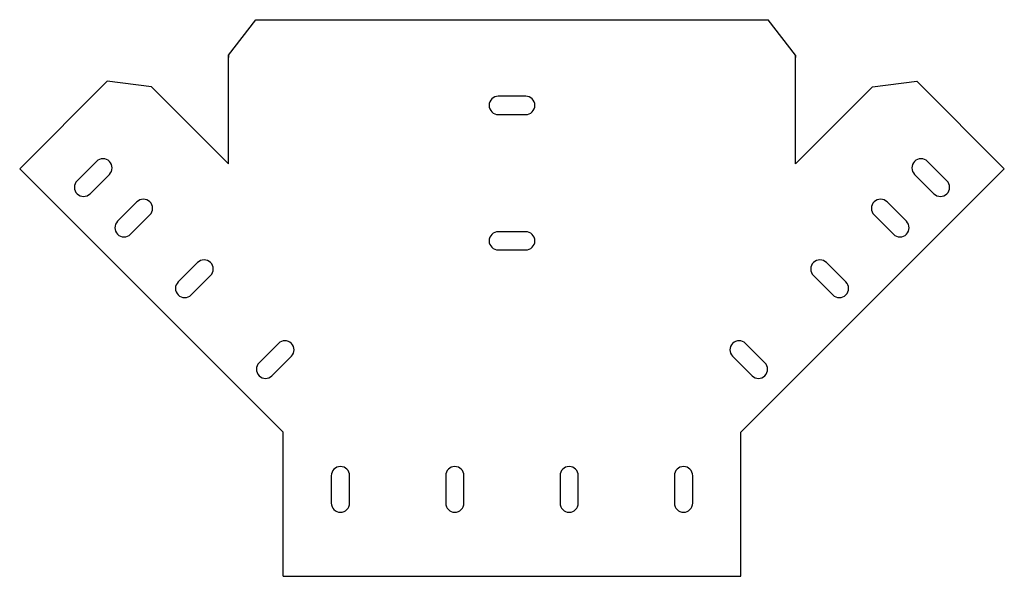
# Model space of a CAD drawing. Header units: millimetres. Extents: x 536 to 966, y -68 to 176.
import ezdxf

# ---------------------------------------------------------------- set-up
doc = ezdxf.new("R2010")
doc.units = ezdxf.units.MM
doc.header["$MEASUREMENT"] = 0

msp = doc.modelspace()

# ---------------------------------------------------------------- linework, layer by layer
for p, q in [((627.11, 160.29), (639.11, 175.79)), ((639.11, 175.79), (863.05, 175.79)), ((875.05, 160.29), (863.05, 175.79)), ((627.11, 112.79), (627.11, 160.29)), ((627.11, 160.29), (627.11, 159.29)), ((875.05, 112.79), (875.05, 160.29)), ((875.05, 160.29), (875.05, 159.29)), ((535.83, 110.59), (574.08, 148.85)), ((593.53, 146.38), (574.08, 148.85)), ((908.64, 146.38), (928.09, 148.85)), ((966.34, 110.59), (928.09, 148.85)), ((627.11, 112.79), (593.53, 146.38)), ((875.05, 112.79), (908.64, 146.38)), ((651.08, -4.66), (535.83, 110.59)), ((851.08, -4.66), (966.34, 110.59)), ((651.08, -67.66), (651.08, -4.66)), ((851.08, -67.66), (851.08, -4.66)), ((672.08, -23.66), (672.08, -35.66)), ((680.08, -35.66), (680.08, -23.66)), ((722.08, -23.66), (722.08, -35.66)), ((730.08, -35.66), (730.08, -23.66)), ((772.08, -23.66), (772.08, -35.66)), ((780.08, -35.66), (780.08, -23.66)), ((822.08, -23.66), (822.08, -35.66)), ((830.08, -35.66), (830.08, -23.66)), ((651.08, -67.66), (851.08, -67.66))]:
    msp.add_line(p, q)
for points in [[(757.08, 142.29), (745.08, 142.29)], [(745.08, 134.29), (757.08, 134.29)], [(569.41, 113.78), (560.93, 105.29)], [(932.75, 113.78), (941.24, 105.29)], [(566.58, 99.63), (575.07, 108.12)], [(935.58, 99.63), (927.1, 108.12)], [(587.09, 96.1), (578.61, 87.61)], [(915.08, 96.1), (923.56, 87.61)], [(584.26, 81.96), (592.75, 90.44)], [(917.91, 81.96), (909.42, 90.44)], [(757.08, 83.06), (745.08, 83.06)], [(745.08, 75.06), (757.08, 75.06)], [(613.61, 69.58), (605.12, 61.1)], [(888.56, 69.58), (897.05, 61.1)], [(610.78, 55.44), (619.26, 63.92)], [(891.39, 55.44), (882.9, 63.92)], [(648.96, 34.23), (640.48, 25.74)], [(853.21, 34.23), (861.69, 25.74)], [(646.13, 20.08), (654.62, 28.57)], [(856.03, 20.08), (847.55, 28.57)]]:
    msp.add_lwpolyline(points)
for centre, start, end in [((745.08, 138.29), 90, 270), ((757.08, 138.29), 270, 90), ((572.24, 110.95), 315, 135), ((929.93, 110.95), 45, 225), ((563.76, 102.46), 135, 315), ((938.41, 102.46), 225, 45), ((589.92, 93.27), 315, 135), ((912.25, 93.27), 45, 225), ((581.43, 84.78), 135, 315), ((920.73, 84.78), 225, 45), ((745.08, 79.06), 90, 270), ((757.08, 79.06), 270, 90), ((616.44, 66.75), 315, 135), ((885.73, 66.75), 45, 225), ((607.95, 58.27), 135, 315), ((894.22, 58.27), 225, 45), ((651.79, 31.4), 315, 135), ((850.38, 31.4), 45, 225), ((643.31, 22.91), 135, 315), ((858.86, 22.91), 225, 45), ((676.08, -23.66), 0, 180), ((726.08, -23.66), 0, 180), ((776.08, -23.66), 0, 180), ((826.08, -23.66), 0, 180), ((676.08, -35.66), 180, 0), ((726.08, -35.66), 180, 0), ((776.08, -35.66), 180, 0), ((826.08, -35.66), 180, 0)]:
    msp.add_arc(centre, 4, start, end)

doc.saveas('drawing.dxf')
